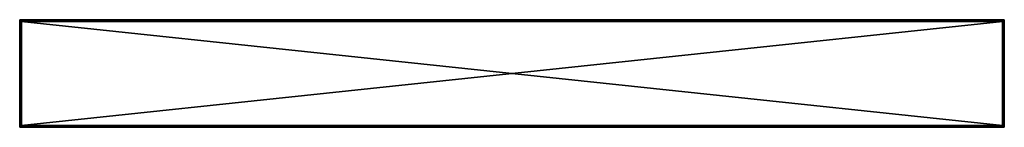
# Model space of a CAD drawing. Header units: millimetres. Extents: x -280 to 280, y -30 to 30.
import ezdxf

# ---------------------------------------------------------------- set-up
doc = ezdxf.new("R2010")
doc.units = ezdxf.units.MM
doc.header["$LTSCALE"] = 81.481481
for name, color, linetype in [('1', 7, 'CONTINUOUS'), ('10', 7, 'CONTINUOUS'), ('11', 7, 'CONTINUOUS'), ('12', 7, 'CONTINUOUS'), ('13', 7, 'CONTINUOUS'), ('14', 7, 'CONTINUOUS'), ('2', 7, 'CONTINUOUS'), ('3', 7, 'CONTINUOUS'), ('4', 7, 'CONTINUOUS'), ('5', 7, 'CONTINUOUS'), ('6', 7, 'CONTINUOUS'), ('7', 7, 'CONTINUOUS'), ('8', 7, 'CONTINUOUS'), ('9', 7, 'CONTINUOUS')]:
    doc.layers.add(name, color=color, linetype=linetype)

msp = doc.modelspace()

# ---------------------------------------------------------------- linework, layer by layer
at = {"layer": '1', "color": 254, "linetype": 'Continuous', "true_color": 0xe6e6e6}
for points in [[(-278.5, 29.5, -3), (278.5, 29.5, -3), (-278.5, -29.5, -3), (-278.5, 29.5, -3)], [(-278.5, -29.5, -3), (278.5, 29.5, -3), (278.5, -29.5, -3), (-278.5, -29.5, -3)]]:
    msp.add_3dface(points, dxfattribs=at)
at = {"layer": '10', "color": 254, "linetype": 'Continuous', "true_color": 0xe6e6e6}
for points in [[(-278.5, 29.5, -3), (-278.5, -29.5, -3), (-279.5, 30.5, -2), (-278.5, 29.5, -3)], [(-279.5, 30.5, -2), (-278.5, -29.5, -3), (-279.5, -30.5, -2), (-279.5, 30.5, -2)]]:
    msp.add_3dface(points, dxfattribs=at)
at = {"layer": '11', "color": 254, "linetype": 'Continuous', "true_color": 0xe6e6e6}
for points in [[(-279.5, 30.5, 2), (-279.5, 30.5, -2), (-279.5, -30.5, -2), (-279.5, 30.5, 2)], [(-279.5, 30.5, 2), (-279.5, -30.5, -2), (-279.5, -30.5, 2), (-279.5, 30.5, 2)]]:
    msp.add_3dface(points, dxfattribs=at)
at = {"layer": '12', "color": 254, "linetype": 'Continuous', "true_color": 0xe6e6e6}
for points in [[(-278.5, 29.5, 3), (-279.5, 30.5, 2), (-279.5, -30.5, 2), (-278.5, 29.5, 3)], [(-278.5, 29.5, 3), (-279.5, -30.5, 2), (-278.5, -29.5, 3), (-278.5, 29.5, 3)]]:
    msp.add_3dface(points, dxfattribs=at)
at = {"layer": '13', "color": 254, "linetype": 'Continuous', "true_color": 0xe6e6e6}
for points in [[(278.5, 29.5, 3), (-278.5, 29.5, 3), (278.5, -29.5, 3), (278.5, 29.5, 3)], [(278.5, -29.5, 3), (-278.5, 29.5, 3), (-278.5, -29.5, 3), (278.5, -29.5, 3)]]:
    msp.add_3dface(points, dxfattribs=at)
at = {"layer": '14', "color": 254, "linetype": 'Continuous', "true_color": 0xe6e6e6}
for points in [[(-279.5, -30.5, 2), (279.5, -30.5, 2), (-278.5, -29.5, 3), (-279.5, -30.5, 2)], [(279.5, -30.5, 2), (278.5, -29.5, 3), (-278.5, -29.5, 3), (279.5, -30.5, 2)]]:
    msp.add_3dface(points, dxfattribs=at)
at = {"layer": '2', "color": 254, "linetype": 'Continuous', "true_color": 0xe6e6e6}
for points in [[(279.5, 30.5, -2), (-278.5, 29.5, -3), (-279.5, 30.5, -2), (279.5, 30.5, -2)], [(278.5, 29.5, -3), (-278.5, 29.5, -3), (279.5, 30.5, -2), (278.5, 29.5, -3)]]:
    msp.add_3dface(points, dxfattribs=at)
at = {"layer": '3', "color": 254, "linetype": 'Continuous', "true_color": 0xe6e6e6}
for points in [[(279.5, 30.5, -2), (-279.5, 30.5, -2), (279.5, 30.5, 2), (279.5, 30.5, -2)], [(-279.5, 30.5, -2), (-279.5, 30.5, 2), (279.5, 30.5, 2), (-279.5, 30.5, -2)]]:
    msp.add_3dface(points, dxfattribs=at)
at = {"layer": '4', "color": 254, "linetype": 'Continuous', "true_color": 0xe6e6e6}
for points in [[(279.5, 30.5, 2), (-279.5, 30.5, 2), (278.5, 29.5, 3), (279.5, 30.5, 2)], [(278.5, 29.5, 3), (-279.5, 30.5, 2), (-278.5, 29.5, 3), (278.5, 29.5, 3)]]:
    msp.add_3dface(points, dxfattribs=at)
at = {"layer": '5', "color": 254, "linetype": 'Continuous', "true_color": 0xe6e6e6}
for points in [[(279.5, 30.5, 2), (278.5, 29.5, 3), (278.5, -29.5, 3), (279.5, 30.5, 2)], [(279.5, -30.5, 2), (279.5, 30.5, 2), (278.5, -29.5, 3), (279.5, -30.5, 2)]]:
    msp.add_3dface(points, dxfattribs=at)
at = {"layer": '6', "color": 254, "linetype": 'Continuous', "true_color": 0xe6e6e6}
for points in [[(279.5, 30.5, -2), (279.5, 30.5, 2), (279.5, -30.5, 2), (279.5, 30.5, -2)], [(279.5, 30.5, -2), (279.5, -30.5, 2), (279.5, -30.5, -2), (279.5, 30.5, -2)]]:
    msp.add_3dface(points, dxfattribs=at)
at = {"layer": '7', "color": 254, "linetype": 'Continuous', "true_color": 0xe6e6e6}
for points in [[(279.5, -30.5, -2), (279.5, -30.5, 2), (-279.5, -30.5, 2), (279.5, -30.5, -2)], [(-279.5, -30.5, -2), (279.5, -30.5, -2), (-279.5, -30.5, 2), (-279.5, -30.5, -2)]]:
    msp.add_3dface(points, dxfattribs=at)
at = {"layer": '8', "color": 254, "linetype": 'Continuous', "true_color": 0xe6e6e6}
for points in [[(-278.5, -29.5, -3), (278.5, -29.5, -3), (-279.5, -30.5, -2), (-278.5, -29.5, -3)], [(278.5, -29.5, -3), (279.5, -30.5, -2), (-279.5, -30.5, -2), (278.5, -29.5, -3)]]:
    msp.add_3dface(points, dxfattribs=at)
at = {"layer": '9', "color": 254, "linetype": 'Continuous', "true_color": 0xe6e6e6}
for points in [[(278.5, 29.5, -3), (279.5, 30.5, -2), (279.5, -30.5, -2), (278.5, 29.5, -3)], [(278.5, -29.5, -3), (278.5, 29.5, -3), (279.5, -30.5, -2), (278.5, -29.5, -3)]]:
    msp.add_3dface(points, dxfattribs=at)

doc.saveas('drawing.dxf')
